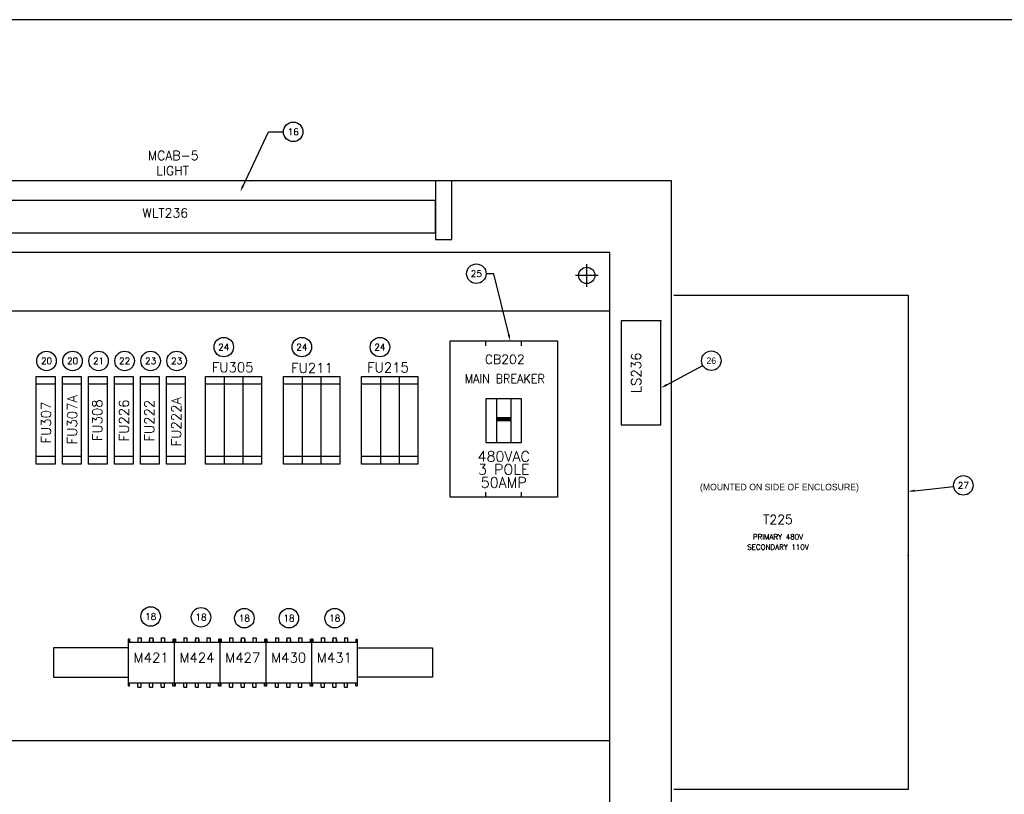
# Model space of a CAD drawing. Header units: inches. Extents: x 0 to 120, y 0 to 76.
# Tile 3 of 4: x 32 to 70, y 46 to 76. Entities that reach past the tile are written whole.
import ezdxf
from ezdxf.enums import TextEntityAlignment as Align

# ---------------------------------------------------------------- set-up
doc = ezdxf.new("R2010")
doc.units = ezdxf.units.IN
doc.header["$MEASUREMENT"] = 0
doc.linetypes.add('CENTER', pattern=[2, 1.25, -0.25, 0.25, -0.25])
for name, color, linetype in [('CL', 7, 'Continuous'), ('PBAL', 7, 'Continuous'), ('PDESC', 1, 'Continuous'), ('PITEM', 1, 'Continuous'), ('PSYMS', 7, 'Continuous'), ('PTAG', 30, 'Continuous')]:
    doc.layers.add(name, color=color, linetype=linetype)
doc.layers.add('Viewports', color=3, linetype='Continuous', plot=False)
doc.styles.add('LEGACY', font='romans.shx')
doc.styles.add('ROMANS', font='ROMANS.SHX')
doc.styles.add('WD', font='romans.shx')

# ---------------------------------------------------------------- blocks, each defined once
blk = doc.blocks.new('WD_PTAG')
at = {"style": 'LEGACY', "width": 0.9}
for tag, flags, p in [('P_ITEM', 9, (0, 0.374)), ('P_TAG1', 8, (0, 0.202)), ('DESC1', 8, (0, 0))]:
    blk.add_attdef(tag, text='', height=0.125, dxfattribs=dict(at, flags=flags)).set_placement(p, align=Align.CENTER)
at = {"style": 'LEGACY', "width": 0.7}
blk.add_attdef('LOC', text='', height=0.0625, dxfattribs=at).set_placement((0, 0.359), align=Align.CENTER)
at = {"style": 'LEGACY', "width": 0.9, "flags": 8}
blk.add_attdef('DESC2', text='', height=0.125, dxfattribs=at).set_placement((0.001, -0.047), align=Align.TOP_CENTER)
at = {"linetype": 'Continuous', "style": 'LEGACY', "flags": 1}
for tag, p in [('P_MFG', (-0.016, -0.297)), ('P_CAT', (-0.016, -0.231))]:
    blk.add_attdef(tag, text='', height=0.05, dxfattribs=at).set_placement(p, align=Align.MIDDLE)
at = {"linetype": 'Continuous', "style": 'LEGACY', "flags": 9}
for tag, p in [('P_ASSYCODE', (-0.016, -0.344)), ('WDBLKNAM', (-0.016, -0.197)), ('RATING1', (-0.016, -0.359)), ('RATING2', (-0.016, -0.375)), ('RATING10', (-0.016, -0.5)), ('RATING12', (-0.016, -0.516)), ('RATING11', (-0.016, -0.531)), ('RATING4', (-0.016, -0.391)), ('RATING3', (-0.016, -0.406)), ('RATING8', (-0.016, -0.422)), ('RATING7', (-0.016, -0.438)), ('RATING6', (-0.016, -0.453)), ('RATING5', (-0.016, -0.469)), ('RATING9', (-0.016, -0.484))]:
    blk.add_attdef(tag, text='', height=0.01, dxfattribs=at).set_placement(p, align=Align.CENTER)
blk = doc.blocks.new('PNLBEC')
at = {"layer": 'PBAL'}
blk.add_circle((0, 0), 0.375, dxfattribs=at)
at = {"layer": 'PITEM', "style": 'LEGACY'}
blk.add_attdef('B_ITEM', text='', height=0.25, dxfattribs=at).set_placement((0, 0), align=Align.MIDDLE)
blk = doc.blocks.new('PNLBFB')
at = {"layer": 'PBAL'}
blk.add_circle((0, 0), 0.375, dxfattribs=at)
at = {"layer": 'PITEM', "style": 'LEGACY'}
blk.add_attdef('B_ITEM', text='', height=0.25, dxfattribs=at).set_placement((0, 0), align=Align.MIDDLE)
blk = doc.blocks.new('PNLC0A')
at = {"layer": 'PBAL'}
blk.add_circle((0, 0), 0.375, dxfattribs=at)
at = {"layer": 'PITEM', "style": 'LEGACY'}
blk.add_attdef('B_ITEM', text='', height=0.25, dxfattribs=at).set_placement((0, 0), align=Align.MIDDLE)
blk = doc.blocks.new('PNLC19')
at = {"layer": 'PBAL'}
blk.add_circle((0, 0), 0.375, dxfattribs=at)
at = {"layer": 'PITEM', "style": 'LEGACY'}
blk.add_attdef('B_ITEM', text='', height=0.25, dxfattribs=at).set_placement((0, 0), align=Align.MIDDLE)
blk = doc.blocks.new('PNLC28')
at = {"layer": 'PBAL'}
blk.add_circle((0, 0), 0.375, dxfattribs=at)
at = {"layer": 'PITEM', "style": 'LEGACY'}
blk.add_attdef('B_ITEM', text='', height=0.25, dxfattribs=at).set_placement((0, 0), align=Align.MIDDLE)
blk = doc.blocks.new('PNLC37')
at = {"layer": 'PBAL'}
blk.add_circle((0, 0), 0.375, dxfattribs=at)
at = {"layer": 'PITEM', "style": 'LEGACY'}
blk.add_attdef('B_ITEM', text='', height=0.25, dxfattribs=at).set_placement((0, 0), align=Align.MIDDLE)
blk = doc.blocks.new('PNLC46')
at = {"layer": 'PBAL'}
blk.add_circle((0, 0), 0.375, dxfattribs=at)
at = {"layer": 'PITEM', "style": 'LEGACY'}
blk.add_attdef('B_ITEM', text='', height=0.25, dxfattribs=at).set_placement((0, 0), align=Align.MIDDLE)
blk = doc.blocks.new('PNLC55')
at = {"layer": 'PBAL'}
blk.add_circle((0, 0), 0.375, dxfattribs=at)
at = {"layer": 'PITEM', "style": 'LEGACY'}
blk.add_attdef('B_ITEM', text='', height=0.25, dxfattribs=at).set_placement((0, 0), align=Align.MIDDLE)
blk = doc.blocks.new('PNLC64')
at = {"layer": 'PBAL'}
blk.add_circle((0, 0), 0.375, dxfattribs=at)
at = {"layer": 'PITEM', "style": 'LEGACY'}
blk.add_attdef('B_ITEM', text='', height=0.25, dxfattribs=at).set_placement((0, 0), align=Align.MIDDLE)
blk = doc.blocks.new('PNLD10')
at = {"layer": 'PBAL'}
blk.add_circle((0, 0), 0.375, dxfattribs=at)
at = {"layer": 'PITEM', "style": 'LEGACY'}
blk.add_attdef('B_ITEM', text='', height=0.25, dxfattribs=at).set_placement((0, 0), align=Align.MIDDLE)
blk = doc.blocks.new('PNLD1F')
at = {"layer": 'PBAL'}
blk.add_circle((0, 0), 0.375, dxfattribs=at)
at = {"layer": 'PITEM', "style": 'LEGACY'}
blk.add_attdef('B_ITEM', text='', height=0.25, dxfattribs=at).set_placement((0, 0), align=Align.MIDDLE)
blk = doc.blocks.new('PNLD2E')
at = {"layer": 'PBAL'}
blk.add_circle((0, 0), 0.375, dxfattribs=at)
at = {"layer": 'PITEM', "style": 'LEGACY'}
blk.add_attdef('B_ITEM', text='', height=0.25, dxfattribs=at).set_placement((0, 0), align=Align.MIDDLE)
blk = doc.blocks.new('PNLD3D')
at = {"layer": 'PBAL'}
blk.add_circle((0, 0), 0.375, dxfattribs=at)
at = {"layer": 'PITEM', "style": 'LEGACY'}
blk.add_attdef('B_ITEM', text='', height=0.25, dxfattribs=at).set_placement((0, 0), align=Align.MIDDLE)
blk = doc.blocks.new('PNLD4C')
at = {"layer": 'PBAL'}
blk.add_circle((0, 0), 0.375, dxfattribs=at)
at = {"layer": 'PITEM', "style": 'LEGACY'}
blk.add_attdef('B_ITEM', text='', height=0.25, dxfattribs=at).set_placement((0, 0), align=Align.MIDDLE)
blk = doc.blocks.new('PNL243D')
at = {"layer": 'PBAL'}
blk.add_circle((-0.375, 0), 0.375, dxfattribs=at)
at = {"layer": 'PITEM', "style": 'LEGACY'}
blk.add_attdef('B_ITEM', text='', height=0.25, dxfattribs=at).set_placement((-0.375, 0), align=Align.MIDDLE)
blk = doc.blocks.new('PNL2462')
at = {"layer": 'PBAL'}
blk.add_circle((0.375, 0), 0.375, dxfattribs=at)
at = {"layer": 'PITEM', "style": 'LEGACY'}
blk.add_attdef('B_ITEM', text='', height=0.25, dxfattribs=at).set_placement((0.375, 0), align=Align.MIDDLE)
blk = doc.blocks.new('PNL2474')
at = {"layer": 'PBAL'}
blk.add_circle((0.373, 0.041), 0.375, dxfattribs=at)
at = {"layer": 'PITEM', "style": 'LEGACY'}
blk.add_attdef('B_ITEM', text='', height=0.25, dxfattribs=at).set_placement((0.373, 0.041), align=Align.MIDDLE)
blk = doc.blocks.new('ABMSE090')
for p, q in [((0, 1.801), (0, 0)), ((0.05, 1.801), (0, 1.801)), ((0, 1.681), (1.76, 1.681)), ((0.05, 1.801), (0.05, 1.681)), ((0.371, 1.851), (0.371, 1.681)), ((0.371, 1.851), (0.496, 1.851)), ((0.496, 1.851), (0.496, 1.681)), ((0.805, 1.791), (0.805, 1.681)), ((0.805, 1.791), (0.818, 1.791)), ((0.818, 1.851), (0.818, 1.681)), ((0.818, 1.851), (0.942, 1.851)), ((0.942, 1.851), (0.942, 1.681)), ((0.955, 1.791), (0.942, 1.791)), ((0.955, 1.791), (0.955, 1.681)), ((1.264, 1.851), (1.264, 1.681)), ((1.264, 1.851), (1.389, 1.851)), ((1.389, 1.851), (1.389, 1.681)), ((1.71, 1.801), (1.71, 1.681)), ((1.71, 1.801), (1.76, 1.801)), ((1.76, 1.801), (1.76, 0)), ((0, 0.12), (1.76, 0.12)), ((0, 0), (0.05, 0)), ((0.05, 0), (0.05, 0.12)), ((0.371, -0.05), (0.371, 0.12)), ((0.496, -0.05), (0.496, 0.12)), ((0.818, -0.05), (0.818, 0.12)), ((0.942, -0.05), (0.942, 0.12)), ((1.264, -0.05), (1.264, 0.12)), ((1.389, -0.05), (1.389, 0.12)), ((1.71, 0), (1.71, 0.12)), ((1.71, 0), (1.76, 0)), ((0.371, -0.05), (0.496, -0.05)), ((0.818, -0.05), (0.942, -0.05)), ((1.264, -0.05), (1.389, -0.05))]:
    blk.add_line(p, q)
blk = doc.blocks.new('SQD_C_1')
for p, q in [((1.5327, 4.0086), (0, 4.0086)), ((0, 4.0086), (0, 0)), ((1.5327, 0), (1.5327, 4.0086)), ((0, 0), (1.5327, 0))]:
    blk.add_line(p, q)
blk = doc.blocks.new('PNL1328')
at = {"layer": 'PBAL'}
blk.add_circle((0.33, 0.179), 0.375, dxfattribs=at)
at = {"layer": 'PITEM'}
blk.add_attdef('B_ITEM', text='', height=0.25, dxfattribs=at).set_placement((0.33, 0.179), align=Align.MIDDLE)
blk = doc.blocks.new('ABMSE130')
for p, q in [((0, 1.801), (0, 0)), ((0.05, 1.801), (0, 1.801)), ((0, 1.681), (1.76, 1.681)), ((0.05, 1.801), (0.05, 1.681)), ((0.371, 1.851), (0.371, 1.681)), ((0.371, 1.851), (0.496, 1.851)), ((0.496, 1.851), (0.496, 1.681)), ((0.805, 1.791), (0.805, 1.681)), ((0.805, 1.791), (0.818, 1.791)), ((0.818, 1.851), (0.818, 1.681)), ((0.818, 1.851), (0.942, 1.851)), ((0.942, 1.851), (0.942, 1.681)), ((0.955, 1.791), (0.942, 1.791)), ((0.955, 1.791), (0.955, 1.681)), ((1.264, 1.851), (1.264, 1.681)), ((1.264, 1.851), (1.389, 1.851)), ((1.389, 1.851), (1.389, 1.681)), ((1.71, 1.801), (1.71, 1.681)), ((1.71, 1.801), (1.76, 1.801)), ((1.76, 1.801), (1.76, 0)), ((0, 0.12), (1.76, 0.12)), ((0, 0), (0.05, 0)), ((0.05, 0), (0.05, 0.12)), ((0.371, -0.05), (0.371, 0.12)), ((0.496, -0.05), (0.496, 0.12)), ((0.818, -0.05), (0.818, 0.12)), ((0.942, -0.05), (0.942, 0.12)), ((1.264, -0.05), (1.264, 0.12)), ((1.389, -0.05), (1.389, 0.12)), ((1.71, 0), (1.71, 0.12)), ((1.71, 0), (1.76, 0)), ((0.371, -0.05), (0.496, -0.05)), ((0.818, -0.05), (0.942, -0.05)), ((1.264, -0.05), (1.389, -0.05))]:
    blk.add_line(p, q)

msp = doc.modelspace()

# ---------------------------------------------------------------- linework, layer by layer
at = {"color": 4}
for p, q in [((56.829, 69.885), (5.204, 69.885)), ((56.829, 8.385), (56.829, 69.885)), ((54.454, 67.135), (6.954, 67.135)), ((54.454, 10.135), (54.454, 67.135)), ((54.454, 64.885), (10.204, 64.885)), ((10.206, 48.385), (54.454, 48.385))]:
    msp.add_line(p, q, dxfattribs=at)
for p, q in [((47.767, 69.885), (47.767, 67.635)), ((48.392, 67.635), (48.392, 69.885)), ((47.767, 69.135), (14.267, 69.135)), ((47.767, 67.885), (47.767, 69.135)), ((14.267, 67.885), (47.767, 67.885)), ((47.767, 67.635), (48.392, 67.635)), ((49.696, 63.549), (49.696, 63.736)), ((51.071, 63.549), (51.071, 63.736)), ((32.422, 62.374), (33.142, 62.374)), ((32.422, 58.999), (32.422, 62.374)), ((33.142, 62.082), (32.422, 62.082)), ((33.142, 62.374), (33.142, 58.999)), ((33.422, 58.999), (33.422, 62.374)), ((33.422, 62.374), (34.142, 62.374)), ((34.142, 62.082), (33.422, 62.082)), ((34.142, 62.374), (34.142, 58.999)), ((34.422, 58.999), (34.422, 62.374)), ((34.422, 62.374), (35.142, 62.374)), ((35.142, 62.082), (34.422, 62.082)), ((35.142, 62.374), (35.142, 58.999)), ((35.422, 58.999), (35.422, 62.374)), ((35.422, 62.374), (36.142, 62.374)), ((36.142, 62.082), (35.422, 62.082)), ((36.142, 62.374), (36.142, 58.999)), ((36.422, 58.999), (36.422, 62.374)), ((36.422, 62.374), (37.142, 62.374)), ((37.142, 62.082), (36.422, 62.082)), ((37.142, 62.374), (37.142, 58.999)), ((37.422, 62.374), (38.142, 62.374)), ((37.422, 58.999), (37.422, 62.374)), ((38.142, 62.082), (37.422, 62.082)), ((38.142, 62.374), (38.142, 58.999)), ((38.922, 62.374), (41.079, 62.374)), ((38.922, 58.999), (38.922, 62.374)), ((41.08, 62.082), (38.922, 62.082)), ((39.642, 62.374), (39.642, 58.999)), ((40.359, 62.374), (40.359, 58.999)), ((41.079, 62.374), (41.079, 58.999)), ((41.922, 62.374), (44.079, 62.374)), ((41.922, 58.999), (41.922, 62.374)), ((44.08, 62.082), (41.922, 62.082)), ((42.642, 62.374), (42.642, 58.999)), ((43.359, 62.374), (43.359, 58.999)), ((44.079, 62.374), (44.079, 58.999)), ((44.922, 58.999), (44.922, 62.374)), ((44.922, 62.374), (47.079, 62.374)), ((47.08, 62.082), (44.922, 62.082)), ((45.642, 62.374), (45.642, 58.999)), ((46.359, 62.374), (46.359, 58.999)), ((47.079, 62.374), (47.079, 58.999)), ((50.11, 61.518), (50.11, 59.83)), ((50.657, 61.518), (50.657, 59.83)), ((33.142, 59.291), (32.422, 59.291)), ((34.142, 59.291), (33.422, 59.291)), ((35.142, 59.291), (34.422, 59.291)), ((36.142, 59.291), (35.422, 59.291)), ((37.142, 59.291), (36.422, 59.291)), ((38.142, 59.291), (37.422, 59.291)), ((41.08, 59.291), (38.922, 59.291)), ((44.08, 59.291), (41.922, 59.291)), ((47.08, 59.291), (44.922, 59.291)), ((33.142, 58.999), (32.422, 58.999)), ((34.142, 58.999), (33.422, 58.999)), ((35.142, 58.999), (34.422, 58.999)), ((36.142, 58.999), (35.422, 58.999)), ((37.142, 58.999), (36.422, 58.999)), ((38.142, 58.999), (37.422, 58.999)), ((41.079, 58.999), (38.922, 58.999)), ((44.079, 58.999), (41.922, 58.999)), ((47.079, 58.999), (44.922, 58.999)), ((49.696, 57.736), (49.696, 57.924)), ((51.071, 57.736), (51.071, 57.924)), ((33.081, 51.948), (33.081, 50.823)), ((35.956, 51.948), (33.081, 51.948)), ((44.756, 51.948), (47.641, 51.948)), ((33.081, 50.823), (35.956, 50.823)), ((47.641, 50.823), (44.756, 50.823))]:
    msp.add_line(p, q)
for points in [[(48.321, 57.736), (48.321, 63.736), (52.446, 63.736), (52.446, 57.736)], [(49.696, 61.518), (49.696, 59.83), (51.071, 59.83), (51.071, 61.518)]]:
    msp.add_lwpolyline(points, close=True)
at = {"const_width": 0.169}
msp.add_lwpolyline([(50.11, 60.736), (50.657, 60.736)], dxfattribs=at)
msp.add_circle((53.574, 66.255), 0.312)
at = {"layer": 'CL', "linetype": 'CENTER'}
for p, q in [((53.574, 65.818), (53.574, 66.693)), ((54.011, 66.255), (53.136, 66.255))]:
    msp.add_line(p, q, dxfattribs=at)
at = {"layer": 'DEFPOINTS', "color": 0, "linetype": 'ByBlock'}
msp.add_point((54.444, 67.135), dxfattribs=at)
at = {"layer": 'PBAL'}
for p, q in [((40.365, 69.699), (41.344, 71.77)), ((41.344, 71.77), (41.919, 71.77)), ((50.002, 66.321), (49.706, 66.321)), ((50.575, 63.979), (50.002, 66.321)), ((56.646, 62.05), (58.029, 62.799)), ((66.171, 57.982), (67.671, 58.147))]:
    msp.add_line(p, q, dxfattribs=at)
for p in [(56.426, 64.515), (65.922, 55.499)]:
    msp.add_point(p, dxfattribs=at)
for points in [[(40.403, 69.681), (40.327, 69.717), (40.258, 69.473)], [(50.615, 63.989), (50.534, 63.969), (50.634, 63.736)], [(56.666, 62.013), (56.626, 62.087), (56.426, 61.931)], [(66.175, 57.941), (66.166, 58.024), (65.922, 57.955)]]:
    msp.add_solid(points, dxfattribs=at)
at = {"layer": 'PSYMS'}
for p, q in [((56.922, 65.499), (65.922, 65.499)), ((65.922, 65.499), (65.922, 46.499)), ((47.641, 51.948), (47.641, 50.823)), ((65.922, 46.499), (56.922, 46.499))]:
    msp.add_line(p, q, dxfattribs=at)
at = {"layer": 'Viewports'}
msp.add_lwpolyline([(0, 0), (120, 0), (120, 76.08), (0, 76.08)], close=True, dxfattribs=at)

# ---------------------------------------------------------------- block references
at = {"layer": 'PBAL'}
for name, p, values in [('PNL2462', (41.919, 71.77), {'B_ITEM': '16'}), ('PNL243D', (49.706, 66.321), {'B_ITEM': '25'}), ('PNLC46', (39.625, 63.5), {'B_ITEM': '24'}), ('PNLC55', (42.625, 63.5), {'B_ITEM': '24'}), ('PNLC64', (45.625, 63.5), {'B_ITEM': '24'}), ('PNLBEC', (32.814, 62.969), {'B_ITEM': '20'}), ('PNLBFB', (33.814, 62.969), {'B_ITEM': '20'}), ('PNLC0A', (34.814, 62.969), {'B_ITEM': '21'}), ('PNLC19', (35.814, 62.969), {'B_ITEM': '22'}), ('PNLC28', (36.814, 62.969), {'B_ITEM': '23'}), ('PNLC37', (37.814, 62.969), {'B_ITEM': '23'}), ('PNL1328', (58.029, 62.799), {'B_ITEM': '26'}), ('PNL2474', (67.671, 58.147), {'B_ITEM': '27'}), ('PNLD10', (36.814, 53.149), {'B_ITEM': '18'}), ('PNLD1F', (38.75, 53.12), {'B_ITEM': '18'}), ('PNLD2E', (40.416, 53.083), {'B_ITEM': '18'}), ('PNLD3D', (42.128, 53.083), {'B_ITEM': '18'}), ('PNLD4C', (43.888, 53.083), {'B_ITEM': '18'})]:
    msp.add_blockref(name, p, dxfattribs=at).add_auto_attribs(values)
at = {"layer": 'PSYMS'}
ref = msp.add_blockref('WD_PTAG', (37.376, 68.277), dxfattribs=at)
ref.add_attrib('P_TAG1', 'WLT236', dxfattribs={"layer": 'PTAG', "height": 0.35, "style": 'WD', "flags": 8}).set_placement((37.376, 68.479), align=Align.CENTER)
ref.add_attrib('DESC1', 'MCAB-5', dxfattribs={"layer": 'PDESC', "height": 0.35, "style": 'WD', "flags": 8}).set_placement((37.68, 70.686), align=Align.CENTER)
ref.add_attrib('DESC2', 'LIGHT', dxfattribs={"layer": 'PDESC', "height": 0.35, "style": 'WD', "flags": 8}).set_placement((37.658, 70.452), align=Align.TOP_CENTER)
ref = msp.add_blockref('SQD_C_1', (54.893, 60.507), dxfattribs=at)
ref.add_attrib('P_TAG1', 'LS236', dxfattribs={"layer": 'PTAG', "height": 0.375, "rotation": 90, "style": 'WD'}).set_placement((55.66, 62.511), align=Align.CENTER)
ref = msp.add_blockref('WD_PTAG', (50.422, 63.152), dxfattribs=at)
ref.add_attrib('P_TAG1', 'CB202', dxfattribs={"layer": 'PTAG', "height": 0.35, "style": 'WD', "flags": 8}).set_placement((50.422, 62.857), align=Align.CENTER)
ref.add_attrib('DESC1', 'MAIN BREAKER', dxfattribs={"layer": 'PDESC', "height": 0.35, "style": 'WD', "width": 0.9, "flags": 8}).set_placement((50.422, 62.111), align=Align.CENTER)
ref = msp.add_blockref('WD_PTAG', (39.966, 62.502), dxfattribs=at)
ref.add_attrib('P_TAG1', 'FU305', dxfattribs={"layer": 'PTAG', "height": 0.375, "style": 'LEGACY', "flags": 8}).set_placement((39.966, 62.535), align=Align.CENTER)
ref = msp.add_blockref('WD_PTAG', (43.017, 62.502), dxfattribs=at)
ref.add_attrib('P_TAG1', 'FU211', dxfattribs={"layer": 'PTAG', "height": 0.375, "style": 'LEGACY', "flags": 8}).set_placement((43.017, 62.511), align=Align.CENTER)
ref = msp.add_blockref('WD_PTAG', (45.934, 62.657), dxfattribs=at)
ref.add_attrib('P_TAG1', 'FU215', dxfattribs={"layer": 'PTAG', "height": 0.375, "style": 'LEGACY', "flags": 8}).set_placement((45.934, 62.529), align=Align.CENTER)
ref = msp.add_blockref('WD_PTAG', (32.815, 60.599), dxfattribs=dict(at, rotation=90))
ref.add_attrib('P_TAG1', 'FU307', dxfattribs={"layer": 'PTAG', "height": 0.375, "rotation": 90, "style": 'LEGACY', "flags": 8}).set_placement((32.982, 60.599), align=Align.CENTER)
ref = msp.add_blockref('WD_PTAG', (33.928, 60.711), dxfattribs=dict(at, rotation=90))
ref.add_attrib('P_TAG1', 'FU307A', dxfattribs={"layer": 'PTAG', "height": 0.375, "rotation": 90, "style": 'LEGACY', "flags": 8}).set_placement((33.988, 60.711), align=Align.CENTER)
ref = msp.add_blockref('WD_PTAG', (34.808, 60.688), dxfattribs=dict(at, rotation=90))
ref.add_attrib('P_TAG1', 'FU308', dxfattribs={"layer": 'PTAG', "height": 0.375, "rotation": 90, "style": 'LEGACY', "flags": 8}).set_placement((34.952, 60.688), align=Align.CENTER)
ref = msp.add_blockref('WD_PTAG', (36.009, 60.681), dxfattribs=dict(at, rotation=90))
ref.add_attrib('P_TAG1', 'FU226', dxfattribs={"layer": 'PTAG', "height": 0.375, "rotation": 90, "style": 'LEGACY', "flags": 8}).set_placement((35.976, 60.681), align=Align.CENTER)
ref = msp.add_blockref('WD_PTAG', (36.956, 60.673), dxfattribs=dict(at, rotation=90))
ref.add_attrib('P_TAG1', 'FU222', dxfattribs={"layer": 'PTAG', "height": 0.375, "rotation": 90, "style": 'LEGACY', "flags": 8}).set_placement((36.954, 60.673), align=Align.CENTER)
ref = msp.add_blockref('WD_PTAG', (37.949, 60.635), dxfattribs=dict(at, rotation=90))
ref.add_attrib('P_TAG1', 'FU222A', dxfattribs={"layer": 'PTAG', "height": 0.375, "rotation": 90, "style": 'LEGACY', "flags": 8}).set_placement((37.986, 60.635), align=Align.CENTER)
ref = msp.add_blockref('WD_PTAG', (60.922, 56.499), dxfattribs=at)
ref.add_attrib('P_TAG1', 'T225', dxfattribs={"layer": 'PTAG', "height": 0.35, "style": 'WD', "flags": 8}).set_placement((60.922, 56.701), align=Align.CENTER)
ref.add_attrib('DESC1', 'PRIMARY 480V', dxfattribs={"layer": 'PDESC', "height": 0.2, "style": 'WD', "flags": 8}).set_placement((60.922, 56.11), align=Align.CENTER)
ref.add_attrib('DESC2', 'SECONDARY 110V', dxfattribs={"layer": 'PDESC', "height": 0.2, "style": 'WD', "flags": 8}).set_placement((60.923, 55.915), align=Align.TOP_CENTER)
ref = msp.add_blockref('ABMSE090', (35.956, 50.48), dxfattribs=at)
ref.add_attrib('P_TAG1', 'M421', dxfattribs={"layer": 'PTAG', "height": 0.375, "style": 'WD'}).set_placement((36.836, 51.38), align=Align.CENTER)
ref = msp.add_blockref('ABMSE090', (37.716, 50.48), dxfattribs=at)
ref.add_attrib('P_TAG1', 'M424', dxfattribs={"layer": 'PTAG', "height": 0.375, "style": 'WD'}).set_placement((38.596, 51.38), align=Align.CENTER)
ref = msp.add_blockref('ABMSE130', (39.476, 50.48), dxfattribs=at)
ref.add_attrib('P_TAG1', 'M427', dxfattribs={"layer": 'PTAG', "height": 0.375, "style": 'WD'}).set_placement((40.356, 51.38), align=Align.CENTER)
ref = msp.add_blockref('ABMSE130', (41.236, 50.48), dxfattribs=at)
ref.add_attrib('P_TAG1', 'M430', dxfattribs={"layer": 'PTAG', "height": 0.375, "style": 'WD'}).set_placement((42.116, 51.38), align=Align.CENTER)
ref = msp.add_blockref('ABMSE130', (42.996, 50.48), dxfattribs=at)
ref.add_attrib('P_TAG1', 'M431', dxfattribs={"layer": 'PTAG', "height": 0.375, "style": 'WD'}).set_placement((43.876, 51.38), align=Align.CENTER)

# ---------------------------------------------------------------- texts
at = {"style": 'ROMANS'}
for s, p in [('480VAC', (50.383, 59.299)), ('3 POLE', (50.383, 58.799)), ('50AMP', (50.383, 58.299))]:
    msp.add_text(s, height=0.4, dxfattribs=at).set_placement(p, align=Align.MIDDLE)
at = {"layer": 'PSYMS'}
msp.add_text('(MOUNTED ON SIDE OF ENCLOSURE)', height=0.25, dxfattribs=at).set_placement((57.922, 57.999))

doc.saveas('drawing.dxf')
